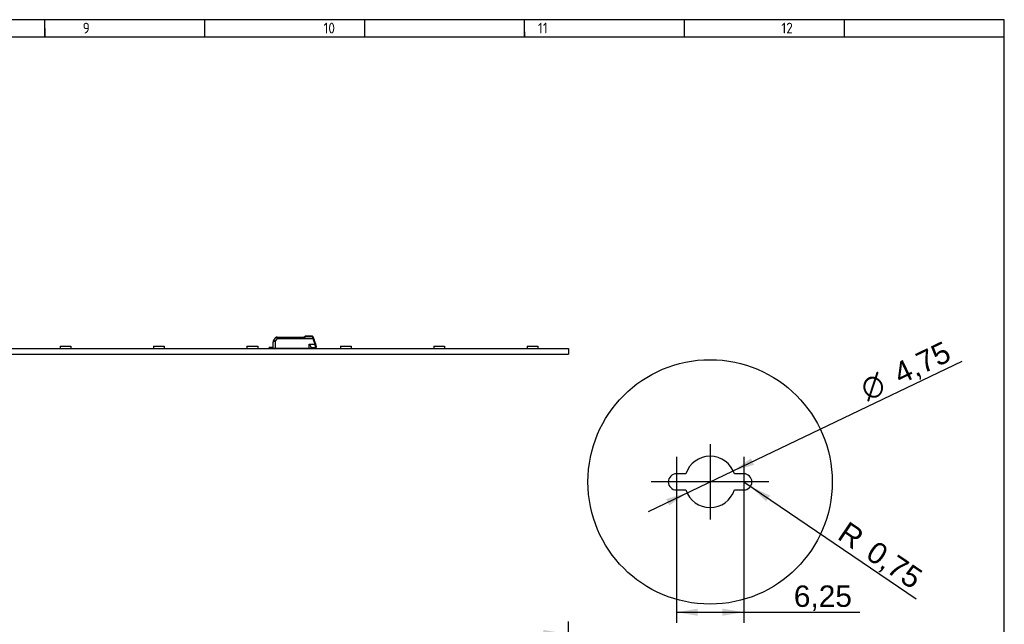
# Model space of a CAD drawing. Header units: millimetres. Extents: x 7 to 819, y 6 to 587.
# Tile 9 of 9: x 545 to 819, y 419 to 587. Entities that reach past the tile are written whole.
import ezdxf
from ezdxf.enums import TextEntityAlignment as Align
from ezdxf.lldxf.tags import DXFTag

# ---------------------------------------------------------------- set-up
doc = ezdxf.new("R2010")
doc.units = ezdxf.units.MM
doc.layers.add('Default', color=7, linetype='Continuous')
doc.layers.add('RECLED_566X55_66', color=7, linetype='Continuous')
doc.styles.add('SEACAD_Arial', font='arial.ttf')
doc.styles.add('SEACAD_Solid_Edge_ANSI1_Symbols', font='semeca1.ttf')
tags = doc.linetypes.add('CENTER2', pattern=[28.575, 19.05, -3.175, 3.175, -3.175]).pattern_tags.tags
tags[10:11] = [DXFTag(74, 4), DXFTag(75, 0), DXFTag(340, '0'), DXFTag(46, 0.0), DXFTag(50, 0.0), DXFTag(44, 0.0), DXFTag(45, 0.0)]
tags[8:9] = [DXFTag(74, 4), DXFTag(75, 0), DXFTag(340, '0'), DXFTag(46, 0.0), DXFTag(50, 0.0), DXFTag(44, 0.0), DXFTag(45, 0.0)]
tags[6:7] = [DXFTag(74, 4), DXFTag(75, 0), DXFTag(340, '0'), DXFTag(46, 0.0), DXFTag(50, 0.0), DXFTag(44, 0.0), DXFTag(45, 0.0)]
tags[4:5] = [DXFTag(74, 4), DXFTag(75, 0), DXFTag(340, '0'), DXFTag(46, 0.0), DXFTag(50, 0.0), DXFTag(44, 0.0), DXFTag(45, 0.0)]
doc.dimstyles.new('ISO', dxfattribs={"dimtxt": 5.95, "dimasz": 5.95, "dimexe": 2.975, "dimexo": 0, "dimgap": 1.4875, "dimtad": 1, "dimlfac": 0.333333, "dimtxsty": 'SEACAD_Arial', "dimblk1": '_SE_FILLED', "dimblk2": '_SE_FILLED', "dimsah": 1, "dimcen": 2.975, "dimadec": 0, "dimazin": 0, "dimtfac": 0.5, "dimtdec": 3, "dimtmove": 0, "dimatfit": 3, "dimfxl": 1, "dimtolj": 1, "dimarcsym": 0})

# ---------------------------------------------------------------- blocks, each defined once
blk = doc.blocks.new('SEANNOT_GROUP12')
at = {"layer": 'Default', "color": 7, "linetype": 'CENTER2'}
for p, q in [((727.84, 465.13), (727.84, 451.13)), ((734.84, 458.13), (720.84, 458.13))]:
    blk.add_line(p, q, dxfattribs=at)
blk = doc.blocks.new('SEANNOT_GROUP13')
at = {"layer": 'Default', "color": 7, "linetype": 'CENTER2'}
for p, q in [((737.21, 468.63), (737.21, 447.63)), ((747.71, 458.13), (726.71, 458.13))]:
    blk.add_line(p, q, dxfattribs=at)
blk = doc.blocks.new('SEANNOT_GROUP14')
at = {"layer": 'Default', "color": 7, "linetype": 'CENTER2'}
for p, q in [((746.59, 465.13), (746.59, 451.13)), ((753.59, 458.13), (739.59, 458.13))]:
    blk.add_line(p, q, dxfattribs=at)
blk = doc.blocks.new('SE1')
at = {"layer": 'RECLED_566X55_66', "color": 7, "linetype": 'Continuous'}
for p, q in [((615.57, 495.29), (615.58, 497.01)), ((615.58, 497.2), (615.58, 497.01)), ((615.58, 497.01), (615.58, 497.01)), ((616.04, 497.95), (615.72, 497.58)), ((616.04, 497.95), (616.35, 498.32)), ((616.18, 497.2), (616.17, 495.29)), ((616.18, 497.2), (616.86, 498)), ((616.73, 498.39), (616.5, 498.39)), ((616.73, 498.39), (624.2, 498.39)), ((616.73, 498.39), (616.73, 498.28)), ((624.26, 498.28), (616.73, 498.28)), ((616.86, 498.04), (616.86, 498)), ((616.86, 498.04), (626.64, 498.04)), ((626.64, 498), (616.86, 498)), ((624.48, 498.59), (624.2, 498.39)), ((624.82, 498.69), (626.46, 498.69)), ((624.82, 498.69), (624.82, 498.65)), ((626.46, 498.65), (624.82, 498.65)), ((625.47, 498.69), (626.46, 498.69)), ((625.62, 496.39), (625.62, 496.4)), ((625.62, 495.29), (625.62, 496.4)), ((625.62, 496.4), (627.23, 496.4)), ((626.46, 498.69), (626.46, 498.69)), ((626.46, 498.69), (626.46, 498.69)), ((626.46, 498.65), (626.46, 498.69)), ((626.46, 498.64), (626.46, 498.65)), ((626.64, 498), (626.64, 498.04)), ((626.64, 498), (627.23, 496.4)), ((626.65, 498.56), (626.73, 498.36)), ((626.65, 498.56), (626.65, 498.56)), ((626.65, 498.56), (626.65, 498.56)), ((626.73, 498.36), (626.65, 498.56)), ((626.65, 498.56), (626.72, 498.37)), ((626.72, 498.37), (626.65, 498.56)), ((626.89, 497.89), (626.67, 498.5)), ((626.67, 498.5), (626.89, 497.89)), ((626.89, 497.89), (626.67, 498.5)), ((626.67, 498.5), (626.89, 497.89)), ((626.67, 498.5), (626.67, 498.5)), ((626.67, 498.5), (626.67, 498.5)), ((626.8, 498.16), (626.72, 498.37)), ((626.73, 498.36), (626.83, 498.07)), ((626.83, 498.07), (626.73, 498.36)), ((626.83, 498.07), (627.41, 496.47)), ((627.41, 496.47), (626.83, 498.07)), ((626.89, 497.89), (627.22, 496.99)), ((627.22, 496.99), (626.89, 497.89)), ((627.22, 496.99), (626.89, 497.89)), ((626.89, 497.89), (627.22, 496.99)), ((627.32, 496.08), (627.34, 496.08)), ((627.41, 496.47), (627.51, 496.21)), ((627.51, 496.21), (627.41, 496.47)), ((627.51, 496.21), (627.51, 496.21)), ((627.51, 496.21), (627.51, 496.21)), ((627.51, 496.21), (627.51, 496.21)), ((131.82, 495.24), (697.82, 495.24)), ((131.82, 493.64), (697.82, 493.64)), ((556.32, 495.9), (556.32, 495.24)), ((556.32, 495.9), (559.32, 495.9)), ((559.32, 495.9), (559.32, 495.24)), ((582.32, 495.9), (582.32, 495.24)), ((582.32, 495.9), (585.32, 495.9)), ((585.32, 495.9), (585.32, 495.24)), ((608.32, 495.9), (608.32, 495.24)), ((608.32, 495.9), (611.32, 495.9)), ((611.32, 495.9), (611.32, 495.24)), ((614.62, 495.54), (614.47, 495.54)), ((614.47, 495.34), (614.47, 495.54)), ((614.47, 495.34), (614.47, 495.24)), ((615.57, 495.54), (614.62, 495.54)), ((614.62, 495.54), (614.62, 495.39)), ((614.62, 495.39), (615.57, 495.39)), ((615.57, 495.29), (616.17, 495.29)), ((616.17, 495.29), (625.62, 495.29)), ((624.26, 495.29), (624.26, 495.28)), ((625.09, 495.24), (625.09, 495.29)), ((625.17, 495.24), (625.22, 495.29)), ((625.17, 495.24), (625.22, 495.29)), ((625.62, 495.29), (626.22, 495.29)), ((625.82, 495.29), (625.82, 495.24)), ((626.22, 495.48), (626.22, 495.29)), ((626.22, 495.48), (626.22, 495.39)), ((626.22, 495.29), (626.22, 495.39)), ((627.37, 495.39), (626.22, 495.39)), ((626.22, 495.39), (627.37, 495.39)), ((626.22, 495.29), (626.22, 495.29)), ((627.37, 495.39), (627.37, 495.74)), ((627.52, 495.34), (627.52, 495.46)), ((627.52, 495.46), (627.52, 495.34)), ((627.52, 495.24), (627.52, 495.34)), ((627.52, 495.34), (627.52, 495.24)), ((627.52, 495.24), (627.52, 495.34)), ((627.57, 495.87), (627.57, 495.91)), ((627.57, 495.91), (627.57, 495.87)), ((627.57, 495.59), (627.57, 495.87)), ((627.57, 495.87), (627.57, 495.59)), ((627.57, 495.87), (627.57, 495.87)), ((627.57, 495.87), (627.57, 495.87)), ((627.57, 495.78), (627.57, 495.87)), ((627.57, 495.87), (627.57, 495.59)), ((627.57, 495.59), (627.57, 495.87)), ((627.57, 495.87), (627.57, 495.78)), ((627.57, 495.78), (627.57, 495.78)), ((627.57, 495.59), (627.57, 495.59)), ((627.57, 495.59), (627.57, 495.59)), ((627.57, 495.57), (627.57, 495.57)), ((634.32, 495.9), (634.32, 495.24)), ((634.32, 495.9), (637.32, 495.9)), ((637.32, 495.9), (637.32, 495.24)), ((660.32, 495.9), (660.32, 495.24)), ((660.32, 495.9), (663.32, 495.9)), ((663.32, 495.9), (663.32, 495.24)), ((686.32, 495.9), (686.32, 495.24)), ((686.32, 495.9), (689.32, 495.9)), ((689.32, 495.9), (689.32, 495.24)), ((697.82, 495.24), (697.82, 493.64))]:
    blk.add_line(p, q, dxfattribs=at)
for centre, radius, start, end in [((616.18, 497.19), 0.6, 140, 179.5), ((616.5, 498.19), 0.2, 93.6998, 140.0058), ((615.95, 495.33), 3.02, 76.7878, 82.3656), ((616.5, 498.21), 0.186, 96.4677, 141.5812), ((616.5, 498.19), 0.2, 90, 93.5878), ((616.64, 502.37), 3.98, 268.0946, 271.1603), ((616.75, 497.89), 0.39, 93.1474, 105.8998), ((651.53, 466.31), 42.02, 129.8724, 130.4657), ((624.82, 498.09), 0.599, 113.9584, 124.5188), ((624.82, 498.09), 0.6, 119.8301, 124.5069), ((624.79, 498.17), 0.513, 108.7154, 124.9744), ((624.82, 498.09), 0.599, 110.2266, 112.3145), ((624.83, 498.29), 0.357, 90.9583, 130.6135), ((624.82, 498.09), 0.6, 90.0001, 109.831), ((624.82, 498.09), 0.6, 109.831, 110.2803), ((626.46, 498.49), 0.2, 20.0008, 90), ((626.46, 498.49), 0.2, 20.0014, 90), ((626.46, 498.49), 0.2, 19.9987, 90.0001), ((730.72, 529.6), 108.75, 196.5355, 196.6714), ((728.25, 528.47), 106.06, 196.4672, 196.669), ((1290.02, 738.16), 705.31, 199.99468, 200.06212), ((226.87, 351.2), 426.07, 19.8967, 20.0085), ((1295.57, 740.18), 711.22, 199.99472, 200.06161), ((890.26, 592.49), 279.84, 199.9535, 200.1231), ((629.38, 490.62), 6.16, 108.5942, 110.4488), ((599.97, 488.28), 28.44, 15.9149, 16.5925), ((626.14, 495.74), 1.23, 359.9539, 16.1058), ((626.59, 495.87), 0.975, 359.8887, 20.2761), ((626.55, 495.87), 1.02, 0.1087, 19.8251), ((626.57, 495.87), 1, 0.0069, 19.994), ((614.62, 495.14), 0.25, 90, 126.8704), ((616.52, 495.84), 0.6, 270, 293.5567), ((616.52, 495.84), 0.6, 270, 293.5565), ((616.52, 495.84), 0.6, 270, 293.5565), ((624.47, 495.84), 0.6, 246.4435, 249.7035), ((624.47, 495.84), 0.6, 249.7036, 270), ((627.37, 495.59), 0.2, 270, 0), ((627.37, 495.59), 0.2, 270, 352.8192), ((627.37, 495.14), 0.25, 53.1306, 90), ((627.37, 495.59), 0.2, 318.5867, 0), ((627.37, 495.59), 0.2, 318.6265, 0), ((627.37, 495.59), 0.2, 318.6032, 352.8192), ((627.37, 495.59), 0.2, 318.5891, 352.8193), ((627.37, 495.59), 0.2, 318.5891, 352.8193)]:
    blk.add_arc(centre, radius, start, end, dxfattribs=at)
for centre, major_axis, ratio, start_param, end_param in [((616.18, 497.19), (0.6, -0.005), 0.008726, 1.570869, 3.141616), ((616.18, 497.19), (0.46, -0.386), 0.00667, 1.576402, 3.142283), ((616.73, 498.19), (0, -0.2), 0.460912, 3.141472, 4.202595), ((626.64, 498), (0.188, 0.068), 0.008208, 0.000022, 1.567939), ((627.37, 495.87), (0.2, 0), 0.65625, 4.712358, 6.283038)]:
    blk.add_ellipse(centre, major_axis=major_axis, ratio=ratio, start_param=start_param, end_param=end_param, dxfattribs=at)
for points, degree in [([(616.49, 498.39), (616.48, 498.39), (616.48, 498.39), (616.48, 498.39)], 3), ([(616.65, 498.29), (616.64, 498.28), (616.64, 498.27)], 2), ([(626.54, 498.4), (626.62, 498.42), (626.71, 498.4), (626.73, 498.36)], 3)]:
    blk.add_open_spline(points, degree=degree, dxfattribs=at)
for points, knots in [([(616.86, 498), (616.83, 498.01), (616.77, 498.03), (616.68, 498.12), (616.66, 498.21), (616.64, 498.27)], [0, 0, 0, 0, 0.238834, 0.466357, 1, 1, 1, 1]), ([(616.73, 498.28), (616.73, 498.26), (616.73, 498.21), (616.75, 498.15), (616.78, 498.1), (616.81, 498.06), (616.84, 498.05), (616.86, 498.04)], [0, 0, 0, 0, 0.264912, 0.488067, 0.676456, 0.841557, 1, 1, 1, 1]), ([(624.26, 498.28), (624.26, 498.29), (624.25, 498.32), (624.24, 498.35), (624.23, 498.37), (624.22, 498.38), (624.21, 498.39), (624.2, 498.39), (624.2, 498.39)], [0, 0, 0, 0, 0.194806, 0.378183, 0.550239, 0.71111, 0.860962, 1, 1, 1, 1]), ([(626.22, 495.48), (626.22, 495.51), (626.2, 495.55), (626.18, 495.59), (626.16, 495.65), (626.12, 495.72), (626.07, 495.78), (626.01, 495.88), (625.94, 495.98), (625.86, 496.09), (625.78, 496.19), (625.7, 496.29), (625.62, 496.39)], [0, 0, 0, 0, 0.175168, 0.175168, 0.175168, 0.395846, 0.395846, 0.395846, 0.706062, 0.706062, 0.706062, 1, 1, 1, 1]), ([(626.46, 498.65), (626.51, 498.65), (626.55, 498.65), (626.62, 498.62), (626.64, 498.59), (626.65, 498.56)], [0, 0, 0, 0, 0.5, 0.5, 1, 1, 1, 1]), ([(626.83, 498.07), (626.83, 498.07), (626.81, 498.08), (626.74, 498.07), (626.69, 498.06), (626.64, 498.04)], [0, 0, 0, 0, 0.5, 0.5, 1, 1, 1, 1]), ([(627.34, 496.08), (627.39, 496.1), (627.44, 496.13), (627.5, 496.17), (627.51, 496.19), (627.51, 496.21)], [0, 0, 0, 0, 0.5, 0.5, 1, 1, 1, 1])]:
    blk.add_open_spline(points, degree=3, knots=knots, dxfattribs=at)
blk.add_rational_spline([(624.48, 498.59), (624.51, 498.6), (624.55, 498.6), (624.6, 498.56)], [1.05939443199, 0.980194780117, 0.980201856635, 1.05941566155], degree=3, dxfattribs=at)
blk = doc.blocks.new('SE2')
at = {"layer": 'RECLED_566X55_66', "color": 7, "linetype": 'Continuous'}
for p, q in [((730.45, 460.38), (727.84, 460.38)), ((746.59, 460.38), (743.97, 460.38)), ((727.84, 455.88), (730.45, 455.88)), ((743.97, 455.88), (746.59, 455.88))]:
    blk.add_line(p, q, dxfattribs=at)
for centre, radius, start, end in [((737.21, 458.13), 7.13, 18.4085, 161.5915), ((727.84, 458.13), 2.25, 90, 270), ((746.59, 458.13), 2.25, 270, 90), ((737.21, 458.13), 7.13, 198.4085, 341.5915)]:
    blk.add_arc(centre, radius, start, end, dxfattribs=at)
blk = doc.blocks.new('SE5')
at = {"layer": 'Default', "color": 7, "linetype": 'Continuous'}
blk.add_circle((737.21, 458.13), 33.99, dxfattribs=at)
blk = doc.blocks.new('SE4')
at = {"layer": 'Default'}
blk.add_blockref('SE5', (0, 0), dxfattribs=at)
blk = doc.blocks.new('SE3')
blk.add_blockref('SE4', (0, 0))
blk = doc.blocks.new('DMBLK1')
at = {"layer": 'Default', "linetype": 'Continuous'}
blk.add_hatch(color=7, dxfattribs=at).paths.add_polyline_path([(753.93, 454.34), (748.45, 456.86), (752.82, 452.7)])
at = {"layer": 'Default', "color": 7, "linetype": 'Continuous'}
blk.add_line((746.59, 458.13), (794.56, 425.59), dxfattribs=at)
at = {"layer": 'Default', "color": 7, "linetype": 'Continuous', "style": 'SEACAD_Arial'}
for s, p in [('R', (775.64, 447.41)), ('0,75', (783.52, 442.06))]:
    blk.add_text(s, height=5.95, rotation=325.8521, dxfattribs=at).set_placement(p, align=Align.TOP_LEFT)
blk = doc.blocks.new('_SE_FILLED')
at = {"color": 0}
blk.add_line((0, 0), (-1, 0), dxfattribs=at)
blk.add_solid([(0, 0), (-1, -0.1665), (-1, 0.1665), (0, 0)], dxfattribs=at)
blk = doc.blocks.new('DMBLK2')
at = {"layer": 'Default', "linetype": 'Continuous'}
for points in [[(748.58, 464.67), (743.64, 461.2), (749.44, 462.88)], [(724.99, 453.37), (725.85, 451.58), (730.79, 455.05)]]:
    blk.add_hatch(color=7, dxfattribs=at).paths.add_polyline_path(points)
at = {"layer": 'Default', "color": 7, "linetype": 'Continuous'}
for p, q in [((743.64, 461.2), (807.4, 491.73)), ((720.06, 449.91), (743.64, 461.2))]:
    blk.add_line(p, q, dxfattribs=at)
for s, style, p in [('4,75', 'SEACAD_Arial', (787.61, 490.5)), ('O', 'SEACAD_Solid_Edge_ANSI1_Symbols', (778.41, 486.1))]:
    blk.add_text(s, height=5.95, rotation=25.5869, dxfattribs=dict(at, style=style)).set_placement(p, align=Align.TOP_LEFT)
blk = doc.blocks.new('DMBLK3')
at = {"layer": 'Default', "linetype": 'Continuous'}
for points in [[(733.79, 420.89), (733.79, 422.88), (727.84, 421.89)], [(740.64, 420.89), (746.59, 421.89), (740.64, 422.88)]]:
    blk.add_hatch(color=7, dxfattribs=at).paths.add_polyline_path(points)
at = {"layer": 'Default', "color": 7, "linetype": 'Continuous'}
for p, q in [((727.84, 458.13), (727.84, 418.91)), ((746.59, 458.13), (746.59, 418.91)), ((727.84, 421.89), (778.9, 421.89))]:
    blk.add_line(p, q, dxfattribs=at)
at = {"layer": 'Default', "color": 7, "linetype": 'Continuous', "style": 'SEACAD_Arial'}
blk.add_text('6,25', height=5.95, dxfattribs=at).set_placement((760.52, 429.32), align=Align.TOP_LEFT)
blk = doc.blocks.new('DMBLK7')
at = {"layer": 'Default', "linetype": 'Continuous'}
for points in [[(138.82, 416.96), (131.82, 415.79), (138.82, 414.62)], [(690.82, 416.96), (690.82, 414.62), (697.82, 415.79)]]:
    blk.add_hatch(color=7, dxfattribs=at).paths.add_polyline_path(points)
at = {"layer": 'Default', "color": 7, "linetype": 'Continuous'}
for p, q in [((131.82, 394.5), (131.82, 419.29)), ((697.82, 394.5), (697.82, 419.29)), ((697.82, 415.79), (131.82, 415.79))]:
    blk.add_line(p, q, dxfattribs=at)
at = {"layer": 'Default', "color": 7, "linetype": 'Continuous', "style": 'SEACAD_Arial'}
blk.add_text('566', height=7, dxfattribs=at).set_placement((406.6, 424.54), align=Align.TOP_LEFT)

msp = doc.modelspace()

# ---------------------------------------------------------------- linework, layer by layer
at = {"layer": 'Default', "color": 7, "linetype": 'Continuous'}
for p, q in [((819.1, 586.67), (6.708, 586.67)), ((552.1, 581.809), (552.1, 586.67)), ((596.6, 581.809), (596.6, 586.67)), ((641.1, 581.809), (641.1, 586.67)), ((685.6, 581.809), (685.6, 586.67)), ((730.1, 581.809), (730.1, 586.67)), ((774.6, 581.809), (774.6, 586.67)), ((819.1, 14.67), (819.1, 586.67)), ((552.1, 584.24), (552.1, 581.809)), ((819.1, 581.809), (10.978, 581.809)), ((685.6, 583.302), (685.6, 581.809))]:
    msp.add_line(p, q, dxfattribs=at)

# ---------------------------------------------------------------- block references
at = {"layer": 'Default'}
for name in ['SE1', 'SE3', 'SEANNOT_GROUP13', 'SEANNOT_GROUP12', 'SE2', 'SEANNOT_GROUP14']:
    msp.add_blockref(name, (0, 0), dxfattribs=at)

# ---------------------------------------------------------------- texts
at = {"layer": 'Default', "insert": (32.361, 585.835), "char_height": 3, "width": 763.84092, "attachment_point": 1}
msp.add_mtext('{\\fSolid Edge ISO|b1||i0||c0|p34;\\C7;\\H3.;\\W0.94;1                                          2                                      3                                      4                                   5                                       6                                     7                                   8                                     9                                      10                                 11                                      12                                    13                                  14                                     15                                   16                                     17                                  18}', dxfattribs=at)

# ---------------------------------------------------------------- dimensions: what is measured, and where the dimension line sits
at = {"layer": 'Default', "color": 7, "linetype": 'Continuous'}
dim = msp.add_diameter_dim_2p(p1=(730.788, 455.048), p2=(743.641, 461.203), text='\\A1;<>', dimstyle='ISO', override={"dimtmove": 1}, dxfattribs=at)
dim.commit()
dim.dimension.update_dxf_attribs({"geometry": 'DMBLK2', "text_midpoint": (779.744, 478.49), "dimtype": 163})
dim = msp.add_linear_dim(base=(727.84, 421.886), p1=(727.84, 458.126), p2=(746.59, 458.126), angle=0, text='\\A1;<>', dimstyle='ISO', override={"dimtolj": 0}, dxfattribs=at)
dim.commit()
dim.dimension.update_dxf_attribs({"geometry": 'DMBLK3', "text_midpoint": (758.435, 421.886), "dimtype": 161})
dim = msp.add_radius_dim(center=(746.59, 458.126), mpoint=(748.452, 456.863), text='\\A1;<>', dimstyle='ISO', dxfattribs=at)
dim.commit()
dim.dimension.update_dxf_attribs({"geometry": 'DMBLK1', "text_midpoint": (769.742, 442.422), "dimtype": 164})
dim = msp.add_linear_dim(base=(131.818, 415.79), p1=(697.818, 394.5), p2=(131.818, 394.5), text='\\A1;<>', dimstyle='ISO', override={"dimtxt": 7, "dimasz": 7, "dimexe": 3.5, "dimgap": 1.75, "dimlfac": 1, "dimcen": 3.5, "dimtolj": 0}, dxfattribs=at)
dim.commit()
dim.dimension.update_dxf_attribs({"geometry": 'DMBLK7', "text_midpoint": (414.818, 415.79), "dimtype": 160})

doc.saveas('drawing.dxf')
